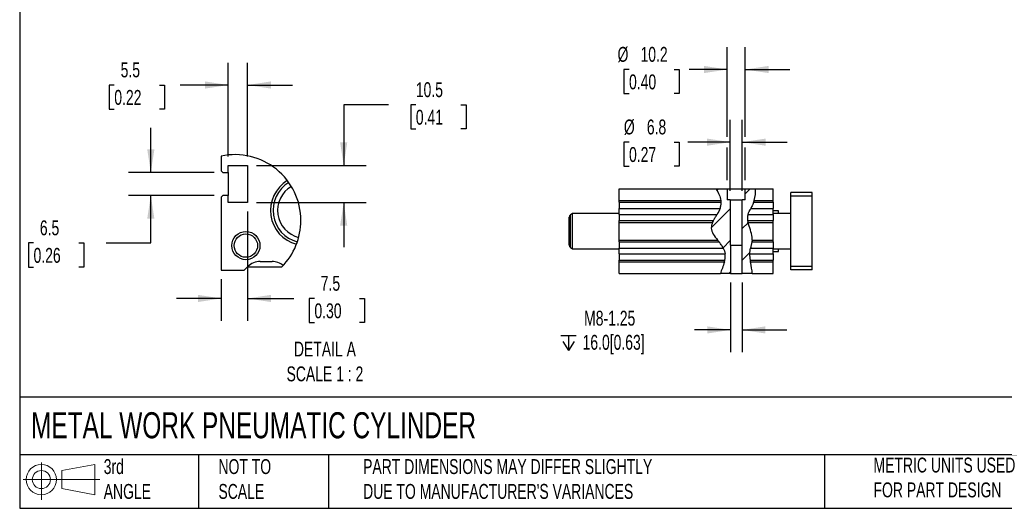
# Model space of a CAD drawing. Header units: millimetres. Extents: x 25 to 1092, y 25 to 838.
# Tile 1 of 5: x 25 to 585, y 25 to 303. Entities that reach past the tile are written whole.
import ezdxf

# ---------------------------------------------------------------- set-up
doc = ezdxf.new("R2010")
doc.units = ezdxf.units.MM
doc.header["$LTSCALE"] = 4
doc.linetypes.add('SLD-Solid', pattern=[0])
doc.layers.add('DIMENSIONS', color=140, linetype='SLD-Solid', lineweight=25)
doc.layers.add('TEXT', color=140, linetype='SLD-Solid', lineweight=25)
doc.layers.add('HATCH', color=6, linetype='SLD-Solid')
doc.layers.add('SLD-DEFPOINTS', color=7, linetype='Continuous')
doc.styles.add('SLDTEXTSTYLE0', font='TXT', dxfattribs={"width": 0.7})
doc.dimstyles.new('SLDDIMSTYLE0', dxfattribs={"dimtxt": 8.632031, "dimasz": 13.208, "dimexe": 0, "dimexo": 0.0625, "dimgap": 2.158008, "dimtad": 0, "dimtih": 1, "dimtoh": 1, "dimrnd": 1e-09, "dimzin": 12, "dimdsep": 46, "dimtxsty": 'SLDTEXTSTYLE0', "dimsah": 1, "dimcen": 0.09, "dimadec": 0, "dimazin": 3, "dimtfac": 1, "dimtmove": 0, "dimatfit": 0, "dimfxl": 0, "dimfrac": 2, "dimtolj": 1, "dimtzin": 12, "dimarcsym": 0})
doc.dimstyles.new('SLDDIMSTYLE7', dxfattribs={"dimtxt": 8.632031, "dimasz": 13.208, "dimexe": 0, "dimexo": 0.0625, "dimgap": 2.158008, "dimtad": 0, "dimtih": 1, "dimtoh": 1, "dimlfac": 0.5, "dimrnd": 1e-09, "dimzin": 12, "dimdsep": 46, "dimtxsty": 'SLDTEXTSTYLE0', "dimsah": 1, "dimcen": 0.09, "dimadec": 0, "dimazin": 3, "dimtfac": 1, "dimtmove": 0, "dimatfit": 0, "dimfxl": 0, "dimfrac": 2, "dimtolj": 1, "dimtzin": 12, "dimarcsym": 0})

# ---------------------------------------------------------------- blocks, each defined once
blk = doc.blocks.new('Block11')
at = {"color": 7, "linetype": 'SLD-Solid', "lineweight": 18}
for p, q in [((10.35, 21.24), (10.35, 0)), ((21.92, 16.67), (40.7, 20.13)), ((40.7, 20.13), (40.7, 2.93)), ((0, 11.53), (43.49, 11.53)), ((21.92, 6.38), (21.92, 16.67)), ((21.92, 6.38), (40.7, 2.93))]:
    blk.add_line(p, q, dxfattribs=at)
for radius in [8.6, 5.14]:
    blk.add_circle((10.35, 11.53), radius, dxfattribs=at)
blk = doc.blocks.new('Block12')
at = {"layer": 'SLD-DEFPOINTS'}
blk.add_blockref('Block11', (0, 0), dxfattribs=at)
blk = doc.blocks.new('_D_29')
at = {"layer": 'DIMENSIONS'}
for p, q in [((429.07, 205.79), (429.07, 246.23)), ((435.87, 205.79), (435.87, 246.23)), ((371.53, 233.53), (368.63, 233.53)), ((368.63, 233.53), (368.63, 219.81)), ((397.18, 233.53), (400.08, 233.53)), ((400.08, 233.53), (400.08, 219.81)), ((429.07, 233.53), (404.91, 233.53)), ((435.87, 233.53), (461.27, 233.53)), ((368.63, 219.81), (371.53, 219.81)), ((400.08, 219.81), (397.18, 219.81))]:
    blk.add_line(p, q, dxfattribs=at)
for points in [[(429.07, 233.53), (415.86, 235.56), (415.86, 231.5)], [(435.87, 233.53), (449.08, 231.5), (449.08, 235.56)]]:
    blk.add_solid(points, dxfattribs=at)
at = {"layer": 'DIMENSIONS', "char_height": 8.467, "attachment_point": 1, "style": 'SLDTEXTSTYLE0'}
for s, insert in [('%%c', (368.6, 246.38)), ('6.8', (381.64, 246.38)), ('0.27', (371.53, 230.73))]:
    blk.add_mtext(s, dxfattribs=dict(at, insert=insert))
blk = doc.blocks.new('_D_30')
at = {"layer": 'DIMENSIONS'}
for p, q in [((427.37, 236.58), (427.37, 287.52)), ((437.57, 236.58), (437.57, 287.52)), ((371.53, 274.82), (368.63, 274.82)), ((368.63, 274.82), (368.63, 261.11)), ((397.18, 274.82), (400.08, 274.82)), ((400.08, 274.82), (400.08, 261.11)), ((427.37, 274.82), (405.63, 274.82)), ((437.57, 274.82), (462.97, 274.82)), ((368.63, 261.11), (371.53, 261.11)), ((400.08, 261.11), (397.18, 261.11)), ((427.37, 211.99), (427.37, 230.48)), ((437.57, 211.99), (437.57, 230.48))]:
    blk.add_line(p, q, dxfattribs=at)
for points in [[(427.37, 274.82), (414.16, 276.86), (414.16, 272.79)], [(437.57, 274.82), (450.78, 272.79), (450.78, 276.86)]]:
    blk.add_solid(points, dxfattribs=at)
at = {"layer": 'DIMENSIONS', "char_height": 8.467, "attachment_point": 1, "style": 'SLDTEXTSTYLE0'}
for s, insert in [('%%c', (365.01, 287.67)), ('10.2', (378.05, 287.67)), ('0.40', (371.53, 272.02))]:
    blk.add_mtext(s, dxfattribs=dict(at, insert=insert))
blk = doc.blocks.new('SW_SYMBOL_HOLE_DEPTH')
at = {"layer": 'DIMENSIONS', "color": 0}
for p, q in [((0, 3500), (3200, 3500)), ((400, 2220), (1600, 300)), ((1600, 3500), (1600, 300)), ((2800, 2220), (1600, 300))]:
    blk.add_line(p, q, dxfattribs=at)
blk = doc.blocks.new('_D_31')
at = {"layer": 'DIMENSIONS'}
for p, q in [((429.15, 153.83), (429.15, 114.1)), ((435.8, 153.83), (435.8, 114.1)), ((429.15, 126.8), (408.64, 126.8)), ((435.8, 126.8), (461.2, 126.8))]:
    blk.add_line(p, q, dxfattribs=at)
for points in [[(429.15, 126.8), (415.94, 128.83), (415.94, 124.77)], [(435.8, 126.8), (449, 124.77), (449, 128.83)]]:
    blk.add_solid(points, dxfattribs=at)
at = {"layer": 'DIMENSIONS', "xscale": 0.002688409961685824, "yscale": 0.002688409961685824, "zscale": 0.002688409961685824}
blk.add_blockref('SW_SYMBOL_HOLE_DEPTH', (332.81, 114.22), dxfattribs=at)
at = {"layer": 'DIMENSIONS', "char_height": 8.467, "attachment_point": 1, "style": 'SLDTEXTSTYLE0'}
for s, insert in [('M8-1.25', (346.02, 137.71)), ('16.0[0.63]', (345.15, 124))]:
    blk.add_mtext(s, dxfattribs=dict(at, insert=insert))
blk = doc.blocks.new('_D_32')
at = {"layer": 'DIMENSIONS'}
for p, q in [((99.88, 216.22), (99.88, 241.62)), ((135.8, 216.22), (87.18, 216.22)), ((135.8, 203.22), (87.18, 203.22)), ((99.88, 176.21), (99.88, 203.22)), ((33.27, 176.21), (30.37, 176.21)), ((30.37, 176.21), (30.37, 162.5)), ((58.92, 176.21), (61.82, 176.21)), ((61.82, 176.21), (61.82, 162.5)), ((74.48, 176.21), (99.88, 176.21)), ((30.37, 162.5), (33.27, 162.5)), ((61.82, 162.5), (58.92, 162.5))]:
    blk.add_line(p, q, dxfattribs=at)
for points in [[(99.88, 216.22), (101.92, 229.43), (97.85, 229.43)], [(99.88, 203.22), (97.85, 190.01), (101.92, 190.01)]]:
    blk.add_solid(points, dxfattribs=at)
at = {"layer": 'DIMENSIONS', "char_height": 8.467, "attachment_point": 1, "style": 'SLDTEXTSTYLE0'}
for s, insert in [('6.5', (36.86, 189.06)), ('0.26', (33.27, 173.41))]:
    blk.add_mtext(s, dxfattribs=dict(at, insert=insert))
blk = doc.blocks.new('_D_33')
at = {"layer": 'DIMENSIONS'}
for p, q in [((143.88, 225.3), (143.88, 278.7)), ((154.88, 225.3), (154.88, 278.7)), ((79.15, 266), (76.25, 266)), ((76.25, 266), (76.25, 252.29)), ((104.8, 266), (107.7, 266)), ((107.7, 266), (107.7, 252.29)), ((143.88, 266), (116.5, 266)), ((154.88, 266), (180.28, 266)), ((76.25, 252.29), (79.15, 252.29)), ((107.7, 252.29), (104.8, 252.29))]:
    blk.add_line(p, q, dxfattribs=at)
for points in [[(143.88, 266), (130.68, 268.04), (130.68, 263.97)], [(154.88, 266), (168.09, 263.97), (168.09, 268.04)]]:
    blk.add_solid(points, dxfattribs=at)
at = {"layer": 'DIMENSIONS', "char_height": 8.467, "attachment_point": 1, "style": 'SLDTEXTSTYLE0'}
for s, insert in [('5.5', (82.74, 278.85)), ('0.22', (79.15, 263.2))]:
    blk.add_mtext(s, dxfattribs=dict(at, insert=insert))
blk = doc.blocks.new('_D_34')
at = {"layer": 'DIMENSIONS'}
for p, q in [((234.85, 254.74), (209.45, 254.74)), ((209.45, 254.74), (209.45, 220.22)), ((250.42, 254.74), (247.52, 254.74)), ((247.52, 254.74), (247.52, 241.02)), ((276.07, 254.74), (278.97, 254.74)), ((278.97, 254.74), (278.97, 241.02)), ((247.52, 241.02), (250.42, 241.02)), ((278.97, 241.02), (276.07, 241.02)), ((159.96, 220.22), (222.15, 220.22)), ((159.96, 199.22), (222.15, 199.22)), ((209.45, 199.22), (209.45, 173.82))]:
    blk.add_line(p, q, dxfattribs=at)
for points in [[(209.45, 220.22), (211.48, 233.43), (207.42, 233.43)], [(209.45, 199.22), (207.42, 186.01), (211.48, 186.01)]]:
    blk.add_solid(points, dxfattribs=at)
at = {"layer": 'DIMENSIONS', "char_height": 8.467, "attachment_point": 1, "style": 'SLDTEXTSTYLE0'}
for s, insert in [('10.5', (250.42, 267.58)), ('0.41', (250.42, 251.93))]:
    blk.add_mtext(s, dxfattribs=dict(at, insert=insert))
blk = doc.blocks.new('_D_35')
at = {"layer": 'DIMENSIONS'}
for p, q in [((154.88, 194.14), (154.88, 131.99)), ((139.88, 155.64), (139.88, 131.99)), ((139.88, 144.69), (114.48, 144.69)), ((154.88, 144.69), (181.12, 144.69)), ((192.82, 144.69), (189.92, 144.69)), ((189.92, 144.69), (189.92, 130.97)), ((218.47, 144.69), (221.36, 144.69)), ((221.36, 144.69), (221.36, 130.97)), ((189.92, 130.97), (192.82, 130.97)), ((221.36, 130.97), (218.47, 130.97))]:
    blk.add_line(p, q, dxfattribs=at)
for points in [[(139.88, 144.69), (126.68, 146.72), (126.68, 142.66)], [(154.88, 144.69), (168.09, 142.66), (168.09, 146.72)]]:
    blk.add_solid(points, dxfattribs=at)
at = {"layer": 'DIMENSIONS', "char_height": 8.467, "attachment_point": 1, "style": 'SLDTEXTSTYLE0'}
for s, insert in [('7.5', (196.41, 157.54)), ('0.30', (192.82, 141.89))]:
    blk.add_mtext(s, dxfattribs=dict(at, insert=insert))

msp = doc.modelspace()

# ---------------------------------------------------------------- hatches: boundary and pattern name
at = {"layer": 'HATCH'}
h = msp.add_hatch(dxfattribs=at)
h.set_pattern_fill('ANSI31', color=256, scale=4, style=0)
edge = h.paths.add_edge_path(flags=0)
edge.add_spline(control_points=[(420.951, 206.911), (422.902, 203.631), (426.331, 196.522), (412.151, 182.807), (430.102, 173.514), (424.284, 161.673), (423.476, 158.911)], knot_values=[0.0255319, 0.0255319, 0.0255319, 0.0255319, 0.0904404, 0.1765646, 0.2882704, 0.3410718, 0.3410718, 0.3410718, 0.3410718], weights=[1, 1, 1, 1, 1, 1, 1], degree=3, periodic=0)
edge.add_line((423.476, 158.911), (429.149, 158.911))
edge.add_line((429.149, 158.911), (429.149, 174.911))
edge.add_line((429.149, 174.911), (429.073, 174.911))
edge.add_line((429.073, 174.911), (429.073, 200.711))
edge.add_line((429.073, 200.711), (427.373, 200.711))
edge.add_line((427.373, 200.711), (427.373, 206.911))
edge.add_line((427.373, 206.911), (420.951, 206.911))
h = msp.add_hatch(dxfattribs=at)
h.set_pattern_fill('ANSI31', color=256, scale=4, style=0)
edge = h.paths.add_edge_path(flags=0)
edge.add_line((437.573, 206.911), (437.573, 200.711))
edge.add_line((437.573, 200.711), (435.873, 200.711))
edge.add_line((435.873, 200.711), (435.873, 174.911))
edge.add_line((435.873, 174.911), (435.796, 174.911))
edge.add_line((435.796, 174.911), (435.796, 158.911))
edge.add_line((435.796, 158.911), (441.44, 158.911))
edge.add_spline(control_points=[(441.44, 158.911), (441.552, 161.734), (438.471, 170.34), (443.688, 179.564), (436.773, 189.723), (442.157, 197.695), (443.686, 203.904), (443.298, 206.911)], knot_values=[0.5006765, 0.5006765, 0.5006765, 0.5006765, 0.5558991, 0.6220439, 0.6953087, 0.7393208, 0.795551, 0.795551, 0.795551, 0.795551], weights=[1, 1, 1, 1, 1, 1, 1, 1], degree=3, periodic=0)
edge.add_line((443.298, 206.911), (437.573, 206.911))

# ---------------------------------------------------------------- linework, layer by layer
for p, q in [((139.885, 225.616), (139.885, 217.222)), ((143.885, 220.222), (154.885, 220.222)), ((143.885, 216.222), (143.885, 220.222)), ((154.885, 220.222), (154.885, 199.222)), ((139.885, 217.222), (140.885, 216.222)), ((140.885, 216.222), (143.885, 216.222)), ((143.885, 216.222), (143.885, 203.222)), ((140.885, 203.222), (139.885, 202.222)), ((139.885, 202.222), (139.885, 160.722)), ((143.885, 203.222), (140.885, 203.222)), ((143.885, 199.222), (143.885, 203.222)), ((365.973, 200.411), (365.973, 206.911)), ((365.973, 206.911), (420.951, 206.911)), ((420.951, 206.911), (427.373, 206.911)), ((427.373, 206.911), (427.373, 200.711)), ((427.373, 206.911), (437.573, 206.911)), ((437.573, 200.711), (437.573, 206.911)), ((437.573, 206.911), (443.298, 206.911)), ((443.298, 206.911), (453.473, 206.911)), ((453.473, 200.411), (453.473, 206.911)), ((475.473, 204.911), (463.473, 204.911)), ((463.473, 202.911), (463.473, 204.911)), ((475.473, 202.911), (463.473, 202.911)), ((463.473, 162.911), (463.473, 202.911)), ((475.473, 202.911), (475.473, 204.911)), ((475.473, 162.911), (475.473, 202.911)), ((154.885, 199.222), (143.885, 199.222)), ((365.973, 200.411), (423.747, 200.411)), ((365.973, 199.375), (365.973, 200.411)), ((365.973, 199.375), (423.862, 199.375)), ((365.973, 199.375), (365.973, 195.84)), ((365.973, 195.84), (423.245, 195.84)), ((365.973, 192.482), (365.973, 195.84)), ((429.073, 200.711), (427.373, 200.711)), ((429.073, 200.711), (429.073, 174.911)), ((429.073, 200.711), (435.873, 200.711)), ((435.873, 174.911), (435.873, 200.711)), ((437.573, 200.711), (435.873, 200.711)), ((440.691, 195.84), (453.473, 195.84)), ((442.253, 199.375), (453.473, 199.375)), ((442.592, 200.411), (453.473, 200.411)), ((453.473, 199.375), (453.473, 200.411)), ((453.473, 199.375), (453.473, 195.84)), ((453.473, 192.482), (453.473, 195.84)), ((337.473, 174.932), (337.473, 190.89)), ((339.473, 192.911), (338.223, 192.189)), ((338.223, 173.633), (338.223, 192.189)), ((365.973, 192.911), (339.473, 192.911)), ((339.473, 172.911), (339.473, 192.911)), ((365.973, 192.482), (421.542, 192.482)), ((365.973, 192.482), (365.973, 188.946)), ((439.166, 192.482), (453.473, 192.482)), ((456.473, 194.411), (453.473, 194.411)), ((463.473, 192.911), (453.473, 192.911)), ((453.473, 192.482), (453.473, 188.946)), ((456.473, 192.911), (456.473, 194.411)), ((365.973, 188.946), (419.512, 188.946)), ((365.973, 187.911), (365.973, 188.946)), ((365.973, 177.911), (365.973, 187.911)), ((365.973, 187.911), (419.015, 187.911)), ((438.877, 188.946), (453.473, 188.946)), ((439.079, 187.911), (453.473, 187.911)), ((453.473, 187.911), (453.473, 188.946)), ((453.473, 177.911), (453.473, 187.911)), ((338.223, 173.633), (339.473, 172.911)), ((365.973, 177.911), (421.834, 177.911)), ((365.973, 176.875), (365.973, 177.911)), ((365.973, 176.875), (422.654, 176.875)), ((365.973, 176.875), (365.973, 173.34)), ((429.149, 174.911), (429.073, 174.911)), ((429.149, 174.911), (429.149, 158.911)), ((429.149, 174.911), (435.796, 174.911)), ((435.796, 158.911), (435.796, 174.911)), ((435.873, 174.911), (435.796, 174.911)), ((441.328, 176.875), (453.473, 176.875)), ((441.458, 177.911), (453.473, 177.911)), ((453.473, 176.875), (453.473, 177.911)), ((453.473, 176.875), (453.473, 173.34)), ((339.473, 172.911), (365.973, 172.911)), ((365.973, 173.34), (425.018, 173.34)), ((365.973, 169.982), (365.973, 173.34)), ((365.973, 169.982), (426.128, 169.982)), ((365.973, 169.982), (365.973, 166.446)), ((440.071, 169.982), (453.473, 169.982)), ((440.566, 173.34), (453.473, 173.34)), ((453.473, 169.982), (453.473, 173.34)), ((453.473, 172.911), (463.473, 172.911)), ((453.473, 171.411), (456.473, 171.411)), ((453.473, 169.982), (453.473, 166.446)), ((456.473, 171.411), (456.473, 172.911)), ((152.885, 160.722), (154.956, 162.794)), ((154.885, 162.722), (174.373, 162.722)), ((162.027, 165.722), (168.743, 165.722)), ((365.973, 166.446), (425.927, 166.446)), ((365.973, 165.411), (365.973, 166.446)), ((365.973, 158.911), (365.973, 165.411)), ((365.973, 165.411), (425.674, 165.411)), ((440.321, 166.446), (453.473, 166.446)), ((440.502, 165.411), (453.473, 165.411)), ((453.473, 165.411), (453.473, 166.446)), ((453.473, 158.911), (453.473, 165.411)), ((475.473, 162.911), (463.473, 162.911)), ((463.473, 160.911), (463.473, 162.911)), ((475.473, 160.911), (475.473, 162.911)), ((139.885, 160.722), (152.885, 160.722)), ((365.973, 158.911), (423.476, 158.911)), ((429.149, 158.911), (423.476, 158.911)), ((429.149, 158.911), (435.796, 158.911)), ((441.44, 158.911), (435.796, 158.911)), ((441.44, 158.911), (453.473, 158.911)), ((475.473, 160.911), (463.473, 160.911))]:
    msp.add_line(p, q)
for radius in [8, 6.647]:
    msp.add_circle((153.885, 174.722), radius)
for centre, radius, start, end in [((187.851, 194.728), 19.967, 121.46553, 254.77905), ((187.844, 194.725), 18.516, 121.06086, 255.17678), ((187.842, 194.722), 15.916, 120.69568, 255.53473), ((338.973, 190.89), 1.5, 120, 180), ((338.973, 174.932), 1.5, 180, 240), ((162.027, 155.723), 10, 89.99996, 135.00008), ((168.744, 155.727), 9.995, 50.66754, 90.00535)]:
    msp.add_arc(centre, radius, start, end)
for points in [[(420.951, 206.911), (422.279, 204.679), (423.386, 202.551), (423.747, 200.411)], [(442.592, 200.411), (443.248, 202.592), (443.562, 204.862), (443.298, 206.911)], [(423.245, 195.84), (422.813, 194.726), (422.196, 193.602), (421.542, 192.482)], [(423.862, 199.375), (423.845, 199.722), (423.806, 200.067), (423.747, 200.411)], [(439.166, 192.482), (439.529, 193.591), (440.106, 194.688), (440.691, 195.84)], [(442.592, 200.411), (442.488, 200.064), (442.375, 199.719), (442.253, 199.375)], [(419.015, 187.911), (419.168, 188.259), (419.335, 188.604), (419.512, 188.946)], [(438.877, 188.946), (438.928, 188.6), (438.997, 188.255), (439.079, 187.911)], [(422.654, 176.875), (422.384, 177.222), (422.109, 177.566), (421.834, 177.911)], [(441.458, 177.911), (441.429, 177.565), (441.384, 177.22), (441.328, 176.875)], [(425.018, 173.34), (425.562, 172.288), (425.966, 171.176), (426.128, 169.982)], [(440.071, 169.982), (440.128, 171.162), (440.331, 172.27), (440.566, 173.34)], [(425.674, 165.411), (425.046, 163.105), (424.021, 160.772), (423.476, 158.911)], [(425.674, 165.411), (425.768, 165.755), (425.853, 166.1), (425.927, 166.446)], [(440.321, 166.446), (440.377, 166.101), (440.438, 165.756), (440.502, 165.411)], [(441.44, 158.911), (441.514, 160.765), (440.934, 163.091), (440.502, 165.411)]]:
    msp.add_open_spline(points, degree=3)
for points, knots in [([(423.245, 195.84), (423.366, 196.153), (423.473, 196.467), (423.653, 197.096), (423.725, 197.415), (423.823, 198.024), (423.851, 198.317), (423.877, 198.877), (423.874, 199.138), (423.862, 199.375)], [0, 0, 0, 0, 0.25, 0.25, 0.5, 0.5, 0.75, 0.75, 1, 1, 1, 1]), ([(442.253, 199.375), (442.167, 199.131), (442.07, 198.869), (441.85, 198.312), (441.727, 198.014), (441.46, 197.408), (441.316, 197.1), (441.012, 196.475), (440.852, 196.157), (440.691, 195.84)], [0, 0, 0, 0, 0.25, 0.25, 0.5, 0.5, 0.75, 0.75, 1, 1, 1, 1]), ([(419.512, 188.946), (419.64, 189.194), (419.782, 189.458), (420.014, 189.874), (420.094, 190.017), (420.261, 190.308), (420.348, 190.458), (420.612, 190.91), (420.794, 191.217), (421.165, 191.842), (421.354, 192.161), (421.542, 192.482)], [0, 0, 0, 0, 0.25, 0.25, 0.375, 0.375, 0.5, 0.5, 0.75, 0.75, 1, 1, 1, 1]), ([(439.166, 192.482), (439.062, 192.165), (438.976, 191.848), (438.848, 191.213), (438.807, 190.892), (438.773, 190.283), (438.778, 189.99), (438.813, 189.436), (438.843, 189.181), (438.877, 188.946)], [0, 0, 0, 0, 0.25, 0.25, 0.5, 0.5, 0.75, 0.75, 1, 1, 1, 1]), ([(419.015, 187.911), (418.534, 186.815), (417.52, 183.302), (420, 180.21), (421.834, 177.911)], [0.153921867, 0.153921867, 0.153921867, 0.153921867, 0.176564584, 0.228108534, 0.228108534, 0.228108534, 0.228108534]), ([(441.458, 177.911), (441.502, 178.43), (441.564, 181.662), (439.737, 185.128), (439.079, 187.911)], [0.611751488, 0.611751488, 0.611751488, 0.611751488, 0.622043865, 0.675635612, 0.675635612, 0.675635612, 0.675635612]), ([(425.018, 173.34), (424.84, 173.683), (424.651, 174.013), (424.261, 174.649), (424.058, 174.957), (423.647, 175.554), (423.438, 175.841), (423.036, 176.381), (422.84, 176.636), (422.654, 176.875)], [0, 0, 0, 0, 0.25, 0.25, 0.5, 0.5, 0.75, 0.75, 1, 1, 1, 1]), ([(441.328, 176.875), (441.29, 176.639), (441.244, 176.384), (441.163, 175.976), (441.133, 175.835), (441.071, 175.545), (441.038, 175.396), (440.935, 174.943), (440.863, 174.633), (440.714, 173.996), (440.638, 173.668), (440.566, 173.34)], [0, 0, 0, 0, 0.25, 0.25, 0.375, 0.375, 0.5, 0.5, 0.75, 0.75, 1, 1, 1, 1]), ([(425.927, 166.446), (425.976, 166.678), (426.025, 166.929), (426.089, 167.333), (426.11, 167.473), (426.146, 167.762), (426.161, 167.912), (426.199, 168.365), (426.212, 168.677), (426.199, 169.321), (426.173, 169.653), (426.128, 169.982)], [0, 0, 0, 0, 0.25, 0.25, 0.375, 0.375, 0.5, 0.5, 0.75, 0.75, 1, 1, 1, 1]), ([(440.071, 169.982), (440.055, 169.651), (440.051, 169.326), (440.067, 168.686), (440.087, 168.368), (440.141, 167.764), (440.174, 167.477), (440.246, 166.935), (440.284, 166.679), (440.321, 166.446)], [0, 0, 0, 0, 0.25, 0.25, 0.5, 0.5, 0.75, 0.75, 1, 1, 1, 1])]:
    msp.add_open_spline(points, degree=3, knots=knots)
at = {"layer": 'SLD-DEFPOINTS'}
for start, end in [(360, 102.04435), (315.43328, 359.99999)]:
    msp.add_arc((147.698, 188.998), 37.443, start, end, dxfattribs=at)
at = {"layer": 'TEXT'}
for p, q in [((25.4, 838.2), (25.4, 25.4)), ((1092.2, 88.504), (25.4, 88.504)), ((1092.2, 55.88), (25.4, 55.88)), ((127, 55.88), (127, 25.4)), ((200.847, 55.88), (200.847, 25.4)), ((482.586, 55.88), (482.586, 25.4)), ((25.4, 25.4), (1092.2, 25.4))]:
    msp.add_line(p, q, dxfattribs=at)

# ---------------------------------------------------------------- block references
at = {"layer": 'SLD-DEFPOINTS'}
msp.add_blockref('Block12', (27.352, 30.215), dxfattribs=at)

# ---------------------------------------------------------------- texts
at = {"layer": 'TEXT', "style": 'SLDTEXTSTYLE0'}
for s, insert, char_height, attachment_point in [('DETAIL A^JSCALE 1 : 2', (198.783, 120.163), 8.46667, 2), ('METAL WORK PNEUMATIC CYLINDER', (31.863, 80.026), 14.81667, 1), ('3rd^JANGLE', (73.129, 53.351), 8.4667, 1), ('NOT TO^JSCALE', (138.301, 53.351), 8.46667, 1), ("PART DIMENSIONS MAY DIFFER SLIGHTLY ^JDUE TO MANUFACTURER'S VARIANCES", (220.477, 53.363), 8.46667, 1), ('METRIC UNITS USED ^JFOR PART DESIGN', (510.417, 54.224), 8.46667, 1)]:
    msp.add_mtext(s, dxfattribs=dict(at, insert=insert, char_height=char_height, attachment_point=attachment_point))

# ---------------------------------------------------------------- dimensions: what is measured, and where the dimension line sits
at = {"layer": 'DIMENSIONS'}
for base, p1, p2, text, picture, middle in [((427.373, 274.825), (437.573, 206.911), (427.373, 206.911), '%%c<>', '_D_30', (384.355, 274.825)), ((435.873, 233.531), (429.073, 200.711), (435.873, 200.711), '%%c<>', '_D_29', (384.355, 233.531)), ((429.149, 126.8), (435.796, 158.911), (429.149, 158.911), 'M8-1.25\\P{\\fGDT;x}16.0[0.63]', '_D_31', (369.757, 126.8))]:
    dim = msp.add_linear_dim(base=base, p1=p1, p2=p2, text=text, dimstyle='SLDDIMSTYLE0', dxfattribs=at)
    dim.commit()
    dim.dimension.update_dxf_attribs({"geometry": picture, "text_midpoint": middle, "dimtype": 160})
for base, p1, p2, picture, middle in [((154.885, 266.005), (143.885, 220.222), (154.885, 220.222), '_D_33', (91.973, 266.005)), ((154.885, 144.692), (139.885, 160.722), (154.885, 199.222), '_D_35', (205.64, 144.692))]:
    dim = msp.add_linear_dim(base=base, p1=p1, p2=p2, dimstyle='SLDDIMSTYLE7', dxfattribs=at)
    dim.commit()
    dim.dimension.update_dxf_attribs({"geometry": picture, "text_midpoint": middle, "dimtype": 160})
for base, p1, p2, picture, middle in [((209.452, 199.222), (154.885, 220.222), (154.885, 199.222), '_D_34', (209.452, 254.737)), ((99.885, 203.222), (140.885, 216.222), (140.885, 203.222), '_D_32', (99.885, 176.214))]:
    dim = msp.add_linear_dim(base=base, p1=p1, p2=p2, angle=90, dimstyle='SLDDIMSTYLE7', dxfattribs=at)
    dim.commit()
    dim.dimension.update_dxf_attribs({"geometry": picture, "text_midpoint": middle, "dimtype": 160})

doc.saveas('drawing.dxf')
